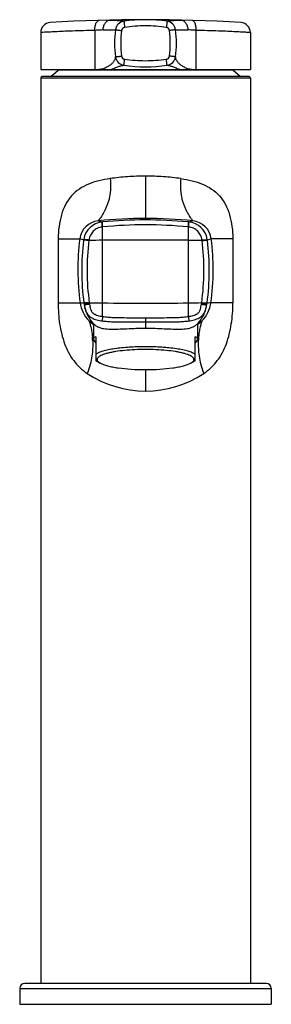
# Model space of a CAD drawing. Header units: millimetres. Extents: x -52 to 367, y -94 to 358.
# Tile 4 of 5: x 21 to 69, y 170 to 358. Entities that reach past the tile are written whole.
import ezdxf

# ---------------------------------------------------------------- set-up
doc = ezdxf.new("R2010")
doc.units = ezdxf.units.MM
doc.header["$LTSCALE"] = 23.1
doc.layers.get('0').update_dxf_attribs({"linetype": 'CONTINUOUS'})

msp = doc.modelspace()

# ---------------------------------------------------------------- linework, layer by layer
at = {"color": 7, "linetype": 'CONTINUOUS'}
for p, q in [((24.73, 355.28), (24.73, 348.23)), ((64.73, 355.28), (64.73, 348.23)), ((24.73, 348.23), (64.73, 348.23)), ((26.69, 346.88), (28.05, 348.07)), ((28.05, 348.23), (28.05, 348.07)), ((61.4, 348.07), (28.05, 348.07)), ((61.4, 348.23), (61.4, 348.07)), ((62.76, 346.88), (61.4, 348.07)), ((24.73, 346.58), (24.73, 173.88)), ((64.43, 346.88), (25.03, 346.88)), ((64.73, 346.58), (64.73, 173.88)), ((33.38, 302.02), (33.4, 301.98)), ((33.4, 301.98), (33.41, 301.94)), ((33.41, 301.94), (33.43, 301.9)), ((33.43, 301.9), (33.44, 301.87)), ((33.44, 301.87), (33.46, 301.84)), ((33.46, 301.84), (33.47, 301.8)), ((33.47, 301.8), (33.48, 301.77)), ((33.48, 301.77), (33.5, 301.74)), ((33.5, 301.74), (33.51, 301.71)), ((33.51, 301.71), (33.52, 301.68)), ((33.52, 301.68), (33.54, 301.65)), ((33.54, 301.65), (33.55, 301.62)), ((33.55, 301.62), (33.57, 301.59)), ((33.57, 301.59), (33.58, 301.56)), ((33.58, 301.56), (33.59, 301.53)), ((33.59, 301.53), (33.61, 301.5)), ((33.61, 301.5), (33.62, 301.47)), ((33.62, 301.47), (33.63, 301.44)), ((33.63, 301.44), (33.65, 301.41)), ((33.65, 301.41), (33.66, 301.38)), ((33.66, 301.38), (33.68, 301.35)), ((33.68, 301.35), (33.69, 301.32)), ((33.69, 301.32), (33.71, 301.29)), ((33.71, 301.29), (33.72, 301.26)), ((33.72, 301.26), (33.74, 301.23)), ((33.74, 301.23), (33.75, 301.2)), ((33.75, 301.2), (33.77, 301.17)), ((33.77, 301.17), (33.79, 301.14)), ((33.79, 301.14), (33.8, 301.11)), ((33.8, 301.11), (33.82, 301.08)), ((33.82, 301.08), (33.84, 301.05)), ((33.84, 301.05), (33.85, 301.02)), ((33.85, 301.02), (33.87, 300.99)), ((33.87, 300.99), (33.89, 300.96)), ((33.89, 300.96), (33.91, 300.93)), ((33.91, 300.93), (33.93, 300.9)), ((33.93, 300.9), (33.95, 300.86)), ((33.95, 300.86), (33.97, 300.83)), ((33.97, 300.83), (33.98, 300.8)), ((33.98, 300.8), (34, 300.78)), ((34, 300.78), (34.02, 300.75)), ((34.02, 300.75), (34.03, 300.72)), ((34.03, 300.72), (34.05, 300.7)), ((34.05, 300.7), (34.07, 300.67)), ((34.07, 300.67), (34.09, 300.64)), ((34.09, 300.64), (34.11, 300.61)), ((34.11, 300.61), (34.13, 300.58)), ((34.13, 300.58), (34.15, 300.55)), ((55.34, 300.6), (55.36, 300.63)), ((55.36, 300.63), (55.38, 300.67)), ((55.38, 300.67), (55.41, 300.7)), ((55.41, 300.7), (55.43, 300.74)), ((55.43, 300.74), (55.45, 300.77)), ((55.45, 300.77), (55.47, 300.8)), ((55.47, 300.8), (55.49, 300.83)), ((55.49, 300.83), (55.51, 300.87)), ((55.51, 300.87), (55.53, 300.9)), ((55.53, 300.9), (55.55, 300.93)), ((55.55, 300.93), (55.57, 300.96)), ((55.57, 300.96), (55.58, 300.99)), ((55.58, 300.99), (55.6, 301.02)), ((55.6, 301.02), (55.62, 301.05)), ((55.62, 301.05), (55.64, 301.08)), ((55.64, 301.08), (55.65, 301.11)), ((55.65, 301.11), (55.67, 301.14)), ((55.67, 301.14), (55.68, 301.17)), ((55.68, 301.17), (55.7, 301.2)), ((55.7, 301.2), (55.71, 301.23)), ((55.71, 301.23), (55.73, 301.25)), ((55.73, 301.25), (55.74, 301.28)), ((55.74, 301.28), (55.76, 301.31)), ((55.76, 301.31), (55.77, 301.34)), ((55.77, 301.34), (55.79, 301.37)), ((55.79, 301.37), (55.8, 301.4)), ((55.8, 301.4), (55.82, 301.44)), ((55.82, 301.44), (55.84, 301.47)), ((55.84, 301.47), (55.85, 301.5)), ((55.85, 301.5), (55.87, 301.53)), ((55.87, 301.53), (55.88, 301.57)), ((55.9, 301.6), (55.91, 301.63)), ((55.91, 301.63), (55.92, 301.66)), ((55.92, 301.66), (55.94, 301.69)), ((55.94, 301.69), (55.95, 301.72)), ((55.95, 301.72), (55.96, 301.75)), ((55.96, 301.75), (55.97, 301.78)), ((55.97, 301.78), (55.99, 301.81)), ((55.99, 301.81), (56, 301.84)), ((56, 301.84), (56.01, 301.87)), ((56.01, 301.87), (56.03, 301.91)), ((56.03, 301.91), (56.04, 301.95)), ((56.04, 301.95), (56.05, 301.98)), ((56.06, 301.99), (56.07, 302.01)), ((34.15, 300.55), (34.17, 300.52)), ((34.17, 300.52), (34.2, 300.48)), ((34.2, 300.48), (34.22, 300.45)), ((34.22, 300.45), (34.24, 300.42)), ((34.24, 300.42), (34.27, 300.38)), ((34.27, 300.38), (34.29, 300.35)), ((34.29, 300.35), (34.32, 300.31)), ((34.32, 300.31), (34.35, 300.28)), ((34.38, 300.23), (34.4, 300.2)), ((34.4, 300.2), (34.42, 300.18)), ((34.42, 300.18), (34.44, 300.16)), ((34.44, 300.16), (34.46, 300.13)), ((34.46, 300.13), (34.48, 300.11)), ((34.48, 300.11), (34.5, 300.08)), ((34.5, 300.08), (34.52, 300.05)), ((34.52, 300.05), (34.54, 300.03)), ((34.54, 300.03), (34.57, 300)), ((34.57, 300), (34.59, 299.97)), ((34.59, 299.97), (34.61, 299.95)), ((34.61, 299.95), (34.64, 299.92)), ((34.64, 299.92), (34.66, 299.89)), ((34.79, 299.75), (34.79, 296.85)), ((54.66, 299.75), (54.66, 296.85)), ((54.84, 299.94), (54.86, 299.97)), ((54.86, 299.97), (54.89, 300)), ((54.89, 300), (54.91, 300.03)), ((54.91, 300.03), (54.94, 300.06)), ((54.94, 300.06), (54.96, 300.09)), ((54.96, 300.09), (54.98, 300.12)), ((54.98, 300.12), (55.01, 300.14)), ((55.01, 300.14), (55.03, 300.17)), ((55.03, 300.17), (55.05, 300.2)), ((55.05, 300.2), (55.07, 300.23)), ((55.07, 300.23), (55.09, 300.26)), ((55.09, 300.26), (55.11, 300.28)), ((55.11, 300.28), (55.13, 300.31)), ((55.13, 300.31), (55.15, 300.34)), ((55.15, 300.34), (55.17, 300.36)), ((55.17, 300.36), (55.19, 300.39)), ((55.19, 300.39), (55.21, 300.41)), ((55.21, 300.41), (55.23, 300.44)), ((55.23, 300.44), (55.25, 300.46)), ((55.25, 300.46), (55.26, 300.49)), ((55.26, 300.49), (55.28, 300.51)), ((55.28, 300.51), (55.31, 300.55)), ((35.23, 297.21), (35.23, 292.67)), ((54.23, 292.67), (54.23, 297.21)), ((35.23, 292.67), (35.49, 292.52)), ((36.13, 292.18), (35.49, 292.52)), ((53.33, 292.18), (53.96, 292.52)), ((53.96, 292.52), (54.23, 292.67)), ((20.73, 172.88), (20.73, 169.88)), ((67.73, 173.88), (21.73, 173.88)), ((68.73, 172.88), (68.73, 169.88)), ((20.73, 169.88), (68.73, 169.88))]:
    msp.add_line(p, q, dxfattribs=at)
at = {"color": 9, "linetype": 'CONTINUOUS'}
for p, q in [((35.05, 355.7), (35.05, 348.26)), ((54.41, 348.26), (54.41, 355.7)), ((64.73, 346.58), (24.73, 346.58)), ((44.73, 327.88), (44.73, 319.81)), ((36.55, 318.19), (36.47, 318.18)), ((36.56, 319.14), (36.48, 319.13)), ((36.55, 301.11), (36.55, 318.19)), ((52.9, 319.14), (52.8, 319.15)), ((52.98, 319.13), (52.9, 319.14)), ((52.91, 301.11), (52.91, 318.19)), ((52.99, 318.18), (52.91, 318.19)), ((28.08, 315.94), (28.06, 303.73)), ((32.84, 315.72), (32.18, 315.91)), ((32.93, 315.69), (32.84, 315.72)), ((32.93, 315.69), (32.92, 315.64)), ((32.92, 315.64), (32.92, 315.61)), ((33.96, 315.69), (33.94, 315.6)), ((55.51, 315.6), (55.5, 315.69)), ((57.27, 315.91), (56.53, 315.69)), ((56.54, 315.61), (56.53, 315.69)), ((61.38, 315.94), (61.39, 303.73)), ((28.06, 303.73), (32.25, 303.73)), ((32.22, 303.73), (32.24, 303.73)), ((32.24, 303.73), (32.25, 303.73)), ((32.25, 303.73), (32.25, 303.73)), ((32.98, 303.72), (32.99, 303.65)), ((34.01, 303.74), (34.02, 303.66)), ((55.44, 303.66), (55.45, 303.74)), ((56.33, 302.83), (56.34, 302.87)), ((56.47, 303.65), (56.48, 303.72)), ((61.39, 303.73), (57.2, 303.73)), ((57.21, 303.73), (57.21, 303.73)), ((57.22, 303.73), (57.21, 303.73)), ((57.44, 303.73), (57.22, 303.73)), ((44.73, 300.88), (44.73, 298.88)), ((34.31, 299.97), (34.32, 299.95)), ((34.31, 299.97), (34.32, 299.95)), ((34.54, 300.03), (34.48, 300.06)), ((34.51, 300.04), (34.48, 300.06)), ((34.54, 300.03), (34.54, 300.03)), ((55.14, 299.95), (55.15, 299.97)), ((55.14, 299.95), (55.15, 299.97)), ((44.73, 290.97), (44.73, 286.88)), ((20.73, 172.88), (68.73, 172.88))]:
    msp.add_line(p, q, dxfattribs=at)
for points in [[(32.25, 303.73), (32.25, 303.73), (32.25, 303.73)], [(57.2, 303.73), (57.2, 303.73), (57.2, 303.73)]]:
    msp.add_lwpolyline(points, dxfattribs=at)
at = {"color": 7, "linetype": 'CONTINUOUS'}
for points in [[(55.31, 300.55), (55.31, 300.56), (55.34, 300.6)], [(55.88, 301.57), (55.88, 301.57), (55.9, 301.6)], [(34.35, 300.28), (34.36, 300.27), (34.38, 300.23)], [(54.8, 299.89), (54.81, 299.91), (54.84, 299.94)]]:
    msp.add_lwpolyline(points, dxfattribs=at)
for centre, radius, start, end in [((26.63, 355.28), 1.9, 93.481, 180), ((44.73, 57.73), 300, 86.519, 93.481), ((40.89, 355.55), 1.9, 98.4551, 171.9789), ((44.73, 329.73), 28, 81.5449, 98.4551), ((48.57, 355.55), 1.9, 8.0211, 81.5449), ((62.83, 355.28), 1.9, 0, 86.519), ((57.33, 353.23), 18.5, 171.9789, 188.0211), ((32.13, 353.23), 18.5, 351.9789, 8.0211), ((40.89, 350.92), 1.9, 188.0211, 261.5449), ((48.57, 350.92), 1.9, 278.4551, 351.9789), ((36.5, 351.52), 3.57, 245.908, 246.9617), ((44.73, 376.73), 28, 261.5449, 278.4551), ((52.95, 351.52), 3.58, 293.0339, 294.0851), ((25.03, 346.58), 0.3, 90, 180), ((64.43, 346.58), 0.3, 0, 90), ((36.85, 315.2), 3.95, 95.3631, 170.9255), ((52.61, 315.2), 3.95, 9.0749, 84.6369), ((38.93, 304.45), 6, 189.8692, 190.1682), ((50.52, 304.45), 6, 349.8318, 350.1308), ((21.73, 172.88), 1, 90, 180), ((67.73, 172.88), 1, 0, 90)]:
    msp.add_arc(centre, radius, start, end, dxfattribs=at)
at = {"color": 9, "linetype": 'CONTINUOUS'}
for centre, radius, start, end in [((57.4, 353.23), 17.4, 171.9789, 188.0212), ((40.87, 355.56), 0.704, 98.4574, 171.9766), ((44.73, 329.55), 27, 90.0057, 98.4494), ((44.72, 329.55), 27, 81.5506, 89.9942), ((48.59, 355.56), 0.704, 8.0236, 81.5424), ((32.07, 353.23), 17.38, 351.9638, 8.0261), ((40.87, 350.9), 0.704, 188.022, 261.5443), ((44.73, 376.91), 27, 261.5506, 269.9942), ((44.72, 376.91), 27, 270.0059, 278.4495), ((48.59, 350.9), 0.703, 278.4389, 352.0384), ((54.12, 350.86), 2.62, 275.0756, 276.4427), ((44.73, 231.75), 88.06, 90.0019, 95.8882), ((44.73, 231.34), 88.19, 84.7469, 95.3174), ((44.72, 231.75), 88.06, 84.1118, 89.9981), ((36.1, 315.41), 3.95, 95.8903, 172.7748), ((12.38, 230.37), 91.97, 74.8115, 75.314), ((44.73, 234.01), 84.58, 84.4499, 95.5501), ((77.08, 230.37), 91.97, 104.686, 105.1885), ((53.35, 315.41), 3.95, 7.2252, 84.1097), ((78.19, 310.08), 46.37, 172.7754, 187.8652), ((79.15, 309.9), 46.59, 172.964, 187.6271), ((36.85, 315.2), 3.95, 170.9255, 172.8448), ((78.78, 309.91), 45.2, 172.7674, 187.8404), ((38.91, 111.43), 204.23, 90.6639, 91.3946), ((44.73, -387.11), 702.8, 89.33313, 90.66687), ((50.51, 109.8), 205.85, 88.6083, 89.3332), ((10.67, 309.91), 45.2, 352.1596, 7.2326), ((10.3, 309.9), 46.59, 352.3729, 7.036), ((52.61, 315.2), 3.95, 7.1552, 9.0749), ((11.27, 310.08), 46.37, 352.1348, 7.2246), ((38.19, 304.55), 6, 187.8646, 224.7627), ((38.94, 304.45), 6.01, 187.7198, 189.8692), ((38.84, 304.07), 5.85, 186.6563, 192.2144), ((45.8, 305.68), 12.98, 190.1526, 190.5498), ((44.42, 305.42), 11.58, 190.5488, 191.0499), ((38.72, 304.05), 5.73, 192.2068, 204.7535), ((38.92, 508.06), 204.38, 268.6233, 269.3358), ((39.44, 304.36), 5.46, 187.3393, 189.6745), ((44.73, 1006.45), 702.8, 269.33313, 270.66687), ((50.51, 509.64), 205.95, 270.6669, 271.3739), ((50.02, 304.36), 5.46, 350.3255, 352.6607), ((51.26, 304.55), 6, 315.2374, 352.1354), ((50.76, 304.04), 5.7, 335.2188, 347.8208), ((50.62, 304.07), 5.85, 348.1129, 353.3431), ((44.43, 305.54), 12.19, 348.963, 349.8609), ((50.52, 304.45), 6.01, 350.1308, 352.2802), ((38.62, 304), 5.62, 204.7962, 206.4645), ((38.63, 304.36), 5.8, 209.5883, 211.4696), ((38.58, 303.98), 5.57, 206.463, 210.9543), ((50.88, 303.98), 5.57, 329.0455, 333.537), ((50.83, 304.36), 5.8, 328.5304, 330.4117), ((50.83, 304), 5.62, 333.5355, 335.2038), ((37.48, 306.8), 7.38, 241.273, 244.3945), ((44.73, 311.03), 15.2, 224.7623, 226.7225), ((37.51, 306.87), 7.45, 244.3935, 245.9696), ((44.73, 311.03), 15.2, 226.7829, 228.8035), ((44.72, 311.03), 15.19, 228.8037, 229.1802), ((44.73, 311.03), 15.19, 310.8198, 311.1958), ((44.73, 311.03), 15.2, 311.196, 313.2171), ((51.94, 306.88), 7.47, 293.4991, 295.6045), ((44.73, 311.03), 15.2, 313.2773, 315.2377), ((51.98, 306.78), 7.36, 295.6014, 298.7303), ((19.33, 295.82), 15.34, 2.4168, 5.3651), ((70.13, 295.82), 15.34, 174.6337, 177.5819), ((44.73, 306.88), 20, 236.1954, 303.7994)]:
    msp.add_arc(centre, radius, start, end, dxfattribs=at)
at = {"color": 7, "linetype": 'CONTINUOUS'}
for major_axis, start_param, end_param in [((9.89, -5.78), 2.935602, 3.529625), ((9.89, 5.78), 5.895153, 6.489176)]:
    msp.add_ellipse((44.73, 291.24), major_axis=major_axis, ratio=0.156367, start_param=start_param, end_param=end_param, dxfattribs=at)
at = {"color": 9, "linetype": 'CONTINUOUS'}
for points, knots in [([(35.05, 355.7), (35.04, 355.94), (35.07, 356.4), (35.22, 356.93), (35.4, 357.27), (35.55, 357.45), (35.72, 357.57), (35.85, 357.6), (35.91, 357.6)], [0, 0, 0, 0, 0.321238, 0.605508, 0.725847, 0.829838, 0.919364, 1, 1, 1, 1]), ([(36.65, 355.79), (36.65, 356.02), (36.71, 356.49), (37, 357.1), (37.38, 357.47), (37.73, 357.63), (37.92, 357.65), (38.01, 357.66)], [0, 0, 0, 0, 0.283261, 0.547537, 0.783754, 0.893445, 1, 1, 1, 1]), ([(38.01, 357.66), (38.21, 357.66), (38.58, 357.65), (39.24, 357.62), (39.78, 357.57), (40.19, 357.51), (40.35, 357.49), (40.44, 357.47), (40.51, 357.45), (40.57, 357.44), (40.58, 357.43), (40.61, 357.43), (40.61, 357.43)], [0, 0, 0, 0, 0.229586, 0.433341, 0.746941, 0.856458, 0.899653, 0.935222, 0.963167, 0.983418, 0.995799, 1, 1, 1, 1]), ([(40.61, 357.43), (40.61, 357.43), (40.61, 357.42), (40.61, 357.4), (40.61, 357.37), (40.62, 357.33), (40.62, 357.29), (40.63, 357.2), (40.65, 357.07), (40.67, 356.9), (40.7, 356.7), (40.73, 356.48), (40.75, 356.33), (40.76, 356.26)], [0, 0, 0, 0, 0.005087, 0.019509, 0.043289, 0.076224, 0.118014, 0.16827, 0.292217, 0.443419, 0.616203, 0.804081, 1, 1, 1, 1]), ([(48.84, 357.43), (48.85, 357.43), (48.84, 357.42), (48.85, 357.4), (48.84, 357.37), (48.84, 357.33), (48.83, 357.29), (48.82, 357.2), (48.81, 357.07), (48.78, 356.9), (48.76, 356.7), (48.72, 356.48), (48.7, 356.33), (48.69, 356.26)], [0, 0, 0, 0, 0.005087, 0.019509, 0.043289, 0.076224, 0.118014, 0.16827, 0.292217, 0.443419, 0.616203, 0.804081, 1, 1, 1, 1]), ([(48.84, 357.43), (48.84, 357.43), (48.87, 357.43), (48.89, 357.44), (48.95, 357.45), (49.01, 357.47), (49.11, 357.49), (49.27, 357.51), (49.52, 357.55), (49.89, 357.59), (50.34, 357.63), (50.87, 357.65), (51.25, 357.66), (51.45, 357.66)], [0, 0, 0, 0, 0.00419, 0.016569, 0.03682, 0.064765, 0.100334, 0.143529, 0.253045, 0.393962, 0.566675, 0.770424, 1, 1, 1, 1]), ([(51.45, 357.66), (51.54, 357.65), (51.72, 357.63), (52.08, 357.47), (52.46, 357.1), (52.74, 356.49), (52.81, 356.02), (52.81, 355.79)], [0, 0, 0, 0, 0.106556, 0.216248, 0.452464, 0.716739, 1, 1, 1, 1]), ([(54.41, 355.7), (54.42, 355.94), (54.38, 356.4), (54.24, 356.93), (54.06, 357.27), (53.91, 357.45), (53.73, 357.57), (53.61, 357.6), (53.55, 357.6)], [0, 0, 0, 0, 0.321237, 0.605508, 0.725847, 0.829838, 0.919364, 1, 1, 1, 1]), ([(35.05, 355.7), (33.62, 355.66), (31.61, 355.6), (29.09, 355.5), (27.6, 355.43), (26.41, 355.37), (25.55, 355.33), (25.02, 355.3), (24.79, 355.29), (24.73, 355.28)], [0, 0, 0, 0, 0.41314, 0.585578, 0.731095, 0.847101, 0.931512, 0.982791, 1, 1, 1, 1]), ([(36.65, 355.79), (36.53, 355.78), (35.99, 355.74), (35.46, 355.72), (35.05, 355.7)], [0, 0, 0, 0, 0.225659, 1, 1, 1, 1]), ([(36.65, 355.79), (36.83, 355.8), (37.16, 355.81), (37.63, 355.81), (38.03, 355.81), (38.32, 355.81), (38.52, 355.82), (38.64, 355.82), (38.75, 355.82), (38.84, 355.82), (38.9, 355.81), (38.94, 355.81), (38.96, 355.81), (38.98, 355.81), (39, 355.81), (39, 355.81), (39.01, 355.81), (39.01, 355.81)], [0, 0, 0, 0, 0.227768, 0.42557, 0.594343, 0.734729, 0.794324, 0.846785, 0.891984, 0.929735, 0.959778, 0.971809, 0.981785, 0.989652, 0.995353, 0.998825, 1, 1, 1, 1]), ([(39.01, 355.81), (39.01, 355.81), (39.02, 355.81), (39.03, 355.81), (39.06, 355.81), (39.1, 355.8), (39.15, 355.8), (39.23, 355.79), (39.36, 355.77), (39.53, 355.75), (39.73, 355.72), (39.94, 355.69), (40.09, 355.67), (40.17, 355.66)], [0, 0, 0, 0, 0.004862, 0.019193, 0.042901, 0.075771, 0.117498, 0.167693, 0.291543, 0.442709, 0.615561, 0.803661, 1, 1, 1, 1]), ([(50.45, 355.81), (50.45, 355.81), (50.43, 355.81), (50.42, 355.81), (50.39, 355.81), (50.35, 355.8), (50.31, 355.8), (50.22, 355.79), (50.1, 355.77), (49.92, 355.75), (49.73, 355.72), (49.51, 355.69), (49.36, 355.67), (49.29, 355.66)], [0, 0, 0, 0, 0.004862, 0.019193, 0.042901, 0.075771, 0.117498, 0.167693, 0.291543, 0.442709, 0.615561, 0.803661, 1, 1, 1, 1]), ([(50.45, 355.81), (50.45, 355.81), (50.47, 355.81), (50.5, 355.81), (50.55, 355.81), (50.66, 355.81), (50.84, 355.82), (51.1, 355.81), (51.43, 355.81), (51.83, 355.81), (52.3, 355.81), (52.63, 355.8), (52.81, 355.79)], [0, 0, 0, 0, 0.005587, 0.019921, 0.042537, 0.073047, 0.156553, 0.268723, 0.408826, 0.576936, 0.773687, 1, 1, 1, 1]), ([(54.41, 355.7), (54.26, 355.71), (53.73, 355.73), (53.2, 355.76), (52.81, 355.79)], [0, 0, 0, 0, 0.273921, 1, 1, 1, 1]), ([(64.73, 355.28), (64.71, 355.28), (64.65, 355.28), (64.52, 355.29), (64.3, 355.3), (63.83, 355.33), (63.04, 355.37), (61.85, 355.43), (60.36, 355.5), (57.85, 355.6), (55.83, 355.66), (54.41, 355.7)], [0, 0, 0, 0, 0.004312, 0.017202, 0.038614, 0.068466, 0.152861, 0.268865, 0.414396, 0.586836, 1, 1, 1, 1]), ([(35.46, 348.23), (35.54, 348.23), (35.69, 348.24), (35.9, 348.27), (36.12, 348.3), (36.51, 348.37), (37.04, 348.55), (37.67, 348.86), (38.17, 349.21), (38.56, 349.58), (38.9, 350.03), (39.04, 350.43), (39.01, 350.66)], [0, 0, 0, 0, 0.048748, 0.096194, 0.142282, 0.187113, 0.354131, 0.503038, 0.634825, 0.749856, 0.848414, 1, 1, 1, 1]), ([(39.01, 350.65), (39.01, 350.65), (39.02, 350.65), (39.03, 350.65), (39.06, 350.65), (39.1, 350.66), (39.15, 350.66), (39.23, 350.68), (39.36, 350.69), (39.53, 350.71), (39.73, 350.74), (39.94, 350.77), (40.09, 350.79), (40.17, 350.8)], [0, 0, 0, 0, 0.004862, 0.019193, 0.042901, 0.075771, 0.117498, 0.167693, 0.291543, 0.442709, 0.615561, 0.803661, 1, 1, 1, 1]), ([(40.61, 349.04), (40.61, 349.04), (40.61, 349.05), (40.61, 349.06), (40.61, 349.09), (40.62, 349.13), (40.62, 349.18), (40.63, 349.26), (40.65, 349.39), (40.67, 349.56), (40.7, 349.76), (40.73, 349.98), (40.75, 350.13), (40.76, 350.2)], [0, 0, 0, 0, 0.005087, 0.019509, 0.043289, 0.076224, 0.118014, 0.16827, 0.292217, 0.443419, 0.616203, 0.804081, 1, 1, 1, 1]), ([(48.84, 349.04), (48.85, 349.04), (48.84, 349.05), (48.85, 349.06), (48.84, 349.09), (48.84, 349.13), (48.83, 349.18), (48.82, 349.26), (48.81, 349.39), (48.78, 349.56), (48.76, 349.76), (48.72, 349.98), (48.7, 350.13), (48.69, 350.2)], [0, 0, 0, 0, 0.005086, 0.019509, 0.043288, 0.076224, 0.118014, 0.168269, 0.292216, 0.443419, 0.616203, 0.804081, 1, 1, 1, 1]), ([(50.45, 350.65), (50.45, 350.65), (50.43, 350.65), (50.42, 350.65), (50.39, 350.65), (50.35, 350.66), (50.31, 350.66), (50.22, 350.68), (50.1, 350.69), (49.92, 350.71), (49.73, 350.74), (49.51, 350.77), (49.36, 350.79), (49.28, 350.8)], [0, 0, 0, 0, 0.004863, 0.019197, 0.042909, 0.075784, 0.117518, 0.16772, 0.291585, 0.442761, 0.615613, 0.803697, 1, 1, 1, 1]), ([(50.45, 350.66), (50.42, 350.43), (50.56, 350.03), (50.9, 349.58), (51.29, 349.21), (51.79, 348.86), (52.41, 348.54), (52.95, 348.37), (53.34, 348.29), (53.56, 348.26), (53.77, 348.24), (53.92, 348.23), (54, 348.23)], [0, 0, 0, 0, 0.151547, 0.250102, 0.365131, 0.496916, 0.645826, 0.812857, 0.857694, 0.90379, 0.951243, 1, 1, 1, 1]), ([(38.04, 348.23), (38.32, 348.32), (38.84, 348.5), (39.54, 348.77), (40.1, 348.98), (40.46, 349.04), (40.61, 349.04)], [0, 0, 0, 0, 0.330066, 0.608237, 0.830611, 1, 1, 1, 1]), ([(48.85, 349.04), (49, 349.04), (49.35, 348.98), (49.92, 348.77), (50.61, 348.5), (51.13, 348.32), (51.42, 348.23)], [0, 0, 0, 0, 0.169406, 0.391785, 0.669949, 1, 1, 1, 1]), ([(54, 348.23), (54.06, 348.23), (54.17, 348.24), (54.29, 348.25), (54.35, 348.25)], [0, 0, 0, 0, 0.494939, 1, 1, 1, 1]), ([(37.98, 327.41), (37.26, 327.3), (35.86, 327.05), (33.87, 326.42), (32.08, 325.49), (30.56, 324.18), (29.41, 322.48), (28.62, 320.48), (28.17, 318.27), (28.08, 316.73), (28.08, 315.94)], [0, 0, 0, 0, 0.128494, 0.250952, 0.368145, 0.483375, 0.60195, 0.727887, 0.861535, 1, 1, 1, 1]), ([(37.98, 327.41), (38.06, 326.81), (38.12, 325.63), (37.95, 324.2), (37.68, 323.14), (37.45, 322.43), (37.19, 321.8), (36.93, 321.24), (36.67, 320.76), (36.43, 320.36), (36.21, 320.04), (36.05, 319.81), (35.94, 319.66), (35.88, 319.58), (35.82, 319.5), (35.77, 319.45), (35.74, 319.4), (35.71, 319.37), (35.7, 319.36), (35.69, 319.34), (35.7, 319.34)], [0, 0, 0, 0, 0.209274, 0.408608, 0.501485, 0.588187, 0.667742, 0.739393, 0.802594, 0.856993, 0.902419, 0.938874, 0.953781, 0.966514, 0.977114, 0.985627, 0.992106, 0.99661, 0.999205, 1, 1, 1, 1]), ([(44.73, 327.88), (43.58, 327.88), (41.33, 327.8), (39.08, 327.57), (37.98, 327.41)], [0, 0, 0, 0, 0.507405, 1, 1, 1, 1]), ([(51.48, 327.41), (50.38, 327.57), (48.13, 327.8), (45.87, 327.88), (44.73, 327.88)], [0, 0, 0, 0, 0.492595, 1, 1, 1, 1]), ([(51.48, 327.41), (51.39, 326.81), (51.33, 325.63), (51.51, 324.2), (51.77, 323.14), (52, 322.43), (52.26, 321.8), (52.52, 321.24), (52.78, 320.76), (53.03, 320.36), (53.24, 320.04), (53.4, 319.81), (53.51, 319.66), (53.58, 319.58), (53.64, 319.5), (53.68, 319.45), (53.72, 319.4), (53.74, 319.37), (53.75, 319.36), (53.76, 319.34), (53.76, 319.34)], [0, 0, 0, 0, 0.209274, 0.408608, 0.501485, 0.588187, 0.667742, 0.739393, 0.802594, 0.856993, 0.902419, 0.938874, 0.953781, 0.966514, 0.977114, 0.985627, 0.992106, 0.99661, 0.999205, 1, 1, 1, 1]), ([(51.48, 327.41), (52.2, 327.3), (53.59, 327.05), (55.59, 326.42), (57.38, 325.49), (58.89, 324.18), (60.05, 322.48), (60.83, 320.48), (61.28, 318.27), (61.38, 316.73), (61.38, 315.94)], [0, 0, 0, 0, 0.128494, 0.250952, 0.368145, 0.483375, 0.60195, 0.727887, 0.861535, 1, 1, 1, 1]), ([(36.47, 318.18), (36.15, 318.15), (35.52, 317.98), (34.73, 317.42), (34.17, 316.63), (33.99, 316), (33.96, 315.69)], [0, 0, 0, 0, 0.25004, 0.50041, 0.750449, 1, 1, 1, 1]), ([(36.47, 318.18), (36.46, 318.31), (36.45, 318.49), (36.44, 318.72), (36.44, 318.86), (36.44, 318.97), (36.45, 319.05), (36.46, 319.1), (36.47, 319.13), (36.48, 319.13)], [0, 0, 0, 0, 0.395548, 0.56611, 0.712542, 0.831164, 0.919139, 0.974823, 1, 1, 1, 1]), ([(36.52, 318.73), (36.52, 318.79), (36.52, 318.89), (36.52, 319.02), (36.53, 319.09), (36.54, 319.13), (36.55, 319.14), (36.56, 319.14)], [0, 0, 0, 0, 0.412315, 0.721538, 0.916633, 0.970624, 1, 1, 1, 1]), ([(36.55, 318.19), (36.54, 318.24), (36.53, 318.42), (36.52, 318.6), (36.52, 318.73)], [0, 0, 0, 0, 0.274093, 1, 1, 1, 1]), ([(52.93, 318.73), (52.94, 318.79), (52.94, 318.89), (52.93, 319.02), (52.92, 319.09), (52.91, 319.13), (52.9, 319.14), (52.9, 319.14)], [0, 0, 0, 0, 0.412315, 0.721538, 0.916633, 0.970624, 1, 1, 1, 1]), ([(52.91, 318.19), (52.91, 318.24), (52.92, 318.42), (52.93, 318.6), (52.93, 318.73)], [0, 0, 0, 0, 0.274093, 1, 1, 1, 1]), ([(52.99, 318.18), (53, 318.31), (53.01, 318.49), (53.02, 318.72), (53.02, 318.86), (53.01, 318.97), (53.01, 319.05), (53, 319.1), (52.99, 319.13), (52.98, 319.13)], [0, 0, 0, 0, 0.395548, 0.56611, 0.712542, 0.831164, 0.919139, 0.974823, 1, 1, 1, 1]), ([(55.5, 315.69), (55.46, 316), (55.28, 316.63), (54.72, 317.42), (53.93, 317.98), (53.31, 318.15), (52.99, 318.18)], [0, 0, 0, 0, 0.249551, 0.49959, 0.74996, 1, 1, 1, 1]), ([(28.08, 315.94), (28.45, 315.94), (29.13, 315.94), (30.03, 315.94), (30.74, 315.93), (31.27, 315.93), (31.66, 315.92), (31.91, 315.92), (32.05, 315.92), (32.11, 315.91), (32.16, 315.91), (32.18, 315.91), (32.18, 315.91)], [0, 0, 0, 0, 0.275996, 0.493124, 0.661367, 0.789017, 0.882502, 0.946653, 0.968876, 0.985001, 0.995303, 1, 1, 1, 1]), ([(33.35, 315.64), (33.29, 315.64), (33.18, 315.65), (33.05, 315.64), (32.97, 315.63), (32.93, 315.62), (32.92, 315.61), (32.92, 315.61)], [0, 0, 0, 0, 0.407013, 0.71421, 0.910601, 0.966845, 1, 1, 1, 1]), ([(33.35, 315.73), (33.29, 315.74), (33.19, 315.74), (33.06, 315.73), (32.98, 315.72), (32.93, 315.71), (32.93, 315.69)], [0, 0, 0, 0, 0.406871, 0.713909, 0.910761, 1, 1, 1, 1]), ([(33.96, 315.69), (33.9, 315.69), (33.7, 315.71), (33.49, 315.73), (33.35, 315.73)], [0, 0, 0, 0, 0.274104, 1, 1, 1, 1]), ([(33.94, 315.6), (33.89, 315.6), (33.69, 315.62), (33.49, 315.64), (33.35, 315.64)], [0, 0, 0, 0, 0.27327, 1, 1, 1, 1]), ([(55.5, 315.69), (55.56, 315.69), (55.76, 315.71), (55.96, 315.73), (56.11, 315.73)], [0, 0, 0, 0, 0.274104, 1, 1, 1, 1]), ([(55.51, 315.6), (55.57, 315.6), (55.76, 315.62), (55.96, 315.64), (56.11, 315.64)], [0, 0, 0, 0, 0.27327, 1, 1, 1, 1]), ([(56.11, 315.73), (56.17, 315.74), (56.27, 315.74), (56.4, 315.73), (56.48, 315.72), (56.52, 315.71), (56.53, 315.69)], [0, 0, 0, 0, 0.406871, 0.713909, 0.91076, 1, 1, 1, 1]), ([(56.11, 315.64), (56.17, 315.64), (56.27, 315.65), (56.4, 315.64), (56.49, 315.63), (56.53, 315.62), (56.54, 315.61), (56.54, 315.61)], [0, 0, 0, 0, 0.407013, 0.71421, 0.910601, 0.966845, 1, 1, 1, 1]), ([(61.38, 315.94), (61, 315.94), (60.33, 315.94), (59.42, 315.94), (58.72, 315.93), (58.18, 315.93), (57.79, 315.92), (57.55, 315.92), (57.41, 315.92), (57.34, 315.91), (57.3, 315.91), (57.28, 315.91), (57.27, 315.91)], [0, 0, 0, 0, 0.275996, 0.493124, 0.661367, 0.789017, 0.882502, 0.946653, 0.968876, 0.985001, 0.995303, 1, 1, 1, 1]), ([(28.06, 303.73), (28.06, 303.05), (28.11, 301.7), (28.32, 299.69), (28.7, 297.75), (29.26, 295.91), (30.01, 294.2), (30.98, 292.66), (32.18, 291.33), (33.11, 290.59), (33.6, 290.26)], [0, 0, 0, 0, 0.134839, 0.268166, 0.398598, 0.525144, 0.647466, 0.766189, 0.88295, 1, 1, 1, 1]), ([(32.99, 303.65), (32.93, 303.65), (32.68, 303.65), (32.43, 303.69), (32.25, 303.73)], [0, 0, 0, 0, 0.244898, 1, 1, 1, 1]), ([(34.01, 303.74), (33.87, 303.72), (33.68, 303.71), (33.44, 303.69), (33.28, 303.68), (33.16, 303.68), (33.07, 303.69), (33.01, 303.69), (32.98, 303.71), (32.98, 303.72)], [0, 0, 0, 0, 0.390178, 0.560204, 0.70703, 0.826642, 0.915932, 0.9731, 1, 1, 1, 1]), ([(33.03, 303.62), (33.02, 303.63), (33.01, 303.63), (32.99, 303.64), (32.99, 303.65)], [0, 0, 0, 0, 0.361929, 1, 1, 1, 1]), ([(34.02, 303.66), (33.9, 303.65), (33.69, 303.63), (33.41, 303.61), (33.19, 303.61), (33.07, 303.61), (33.03, 303.62)], [0, 0, 0, 0, 0.343105, 0.63808, 0.862439, 1, 1, 1, 1]), ([(34.05, 303.44), (33.92, 303.42), (33.68, 303.39), (33.39, 303.36), (33.21, 303.36), (33.12, 303.36), (33.06, 303.37), (33.03, 303.38), (33.03, 303.39)], [0, 0, 0, 0, 0.388977, 0.704701, 0.824037, 0.913386, 0.97118, 1, 1, 1, 1]), ([(33.25, 302.45), (33.35, 302.12), (33.57, 301.63), (34.04, 301.12), (34.48, 300.82), (34.95, 300.61), (35.62, 300.41), (36.13, 300.32), (36.47, 300.27)], [0, 0, 0, 0, 0.250039, 0.37532, 0.500292, 0.625179, 0.75007, 1, 1, 1, 1]), ([(34.05, 303.44), (34.08, 303.29), (34.13, 302.98), (34.23, 302.59), (34.33, 302.29), (34.43, 302.07), (34.57, 301.87), (34.74, 301.71), (34.94, 301.57), (35.23, 301.43), (35.61, 301.3), (36.07, 301.19), (36.39, 301.14), (36.55, 301.11)], [0, 0, 0, 0, 0.124718, 0.249064, 0.311192, 0.37337, 0.435703, 0.498271, 0.561007, 0.623776, 0.74919, 0.874587, 1, 1, 1, 1]), ([(52.91, 301.11), (53.07, 301.14), (53.38, 301.19), (53.85, 301.3), (54.23, 301.43), (54.51, 301.57), (54.72, 301.7), (54.89, 301.87), (55.02, 302.07), (55.12, 302.29), (55.22, 302.59), (55.32, 302.98), (55.38, 303.29), (55.41, 303.44)], [0, 0, 0, 0, 0.125413, 0.25081, 0.376225, 0.438993, 0.501731, 0.564298, 0.626629, 0.688808, 0.750936, 0.875282, 1, 1, 1, 1]), ([(52.98, 300.27), (53.33, 300.32), (53.84, 300.41), (54.51, 300.62), (54.99, 300.83), (55.43, 301.13), (55.9, 301.65), (56.11, 302.14), (56.22, 302.48)], [0, 0, 0, 0, 0.249965, 0.374867, 0.499749, 0.624699, 0.749958, 1, 1, 1, 1]), ([(55.41, 303.44), (55.54, 303.42), (55.78, 303.39), (56.06, 303.36), (56.24, 303.36), (56.34, 303.36), (56.39, 303.37), (56.42, 303.38), (56.43, 303.39)], [0, 0, 0, 0, 0.388976, 0.7047, 0.824035, 0.913384, 0.97118, 1, 1, 1, 1]), ([(55.44, 303.66), (55.55, 303.65), (55.76, 303.63), (56.05, 303.61), (56.26, 303.61), (56.38, 303.61), (56.43, 303.62)], [0, 0, 0, 0, 0.343105, 0.63808, 0.862439, 1, 1, 1, 1]), ([(55.45, 303.74), (55.58, 303.72), (55.78, 303.71), (56.02, 303.69), (56.17, 303.68), (56.29, 303.68), (56.39, 303.69), (56.44, 303.69), (56.47, 303.71), (56.48, 303.72)], [0, 0, 0, 0, 0.390178, 0.560204, 0.70703, 0.826642, 0.915932, 0.9731, 1, 1, 1, 1]), ([(55.85, 290.26), (56.35, 290.59), (57.28, 291.33), (58.47, 292.66), (59.45, 294.2), (60.2, 295.91), (60.75, 297.75), (61.13, 299.69), (61.35, 301.7), (61.4, 303.05), (61.39, 303.73)], [0, 0, 0, 0, 0.117049, 0.23381, 0.352534, 0.474856, 0.601402, 0.731834, 0.865161, 1, 1, 1, 1]), ([(56.43, 303.62), (56.43, 303.63), (56.45, 303.63), (56.47, 303.64), (56.47, 303.65)], [0, 0, 0, 0, 0.361928, 1, 1, 1, 1]), ([(57.2, 303.73), (57.14, 303.72), (56.9, 303.67), (56.65, 303.65), (56.47, 303.65)], [0, 0, 0, 0, 0.256993, 1, 1, 1, 1]), ([(36.55, 301.11), (36.54, 301.02), (36.51, 300.84), (36.49, 300.6), (36.47, 300.41), (36.47, 300.31), (36.47, 300.27)], [0, 0, 0, 0, 0.344693, 0.637503, 0.860414, 1, 1, 1, 1]), ([(36.55, 301.11), (36.88, 301.06), (37.56, 300.98), (38.92, 300.9), (40.63, 300.88), (42.68, 300.88), (44.04, 300.88), (44.73, 300.88)], [0, 0, 0, 0, 0.124903, 0.249785, 0.499644, 0.749741, 1, 1, 1, 1]), ([(44.73, 300.88), (45.41, 300.88), (46.78, 300.88), (48.82, 300.88), (50.53, 300.9), (51.89, 300.98), (52.57, 301.06), (52.91, 301.11)], [0, 0, 0, 0, 0.250259, 0.500356, 0.750215, 0.875097, 1, 1, 1, 1]), ([(52.91, 301.11), (52.92, 301.02), (52.94, 300.84), (52.97, 300.6), (52.98, 300.41), (52.98, 300.31), (52.98, 300.27)], [0, 0, 0, 0, 0.344693, 0.637503, 0.860414, 1, 1, 1, 1]), ([(33.93, 300.33), (33.94, 300.32), (33.96, 300.29), (33.98, 300.23), (34.01, 300.14), (34.05, 300.02), (34.1, 299.88), (34.17, 299.65), (34.25, 299.32), (34.36, 298.88), (34.45, 298.38), (34.53, 297.83), (34.58, 297.45), (34.6, 297.25)], [0, 0, 0, 0, 0.011176, 0.032646, 0.063506, 0.102822, 0.149714, 0.203387, 0.328368, 0.473276, 0.634894, 0.810977, 1, 1, 1, 1]), ([(36.47, 300.27), (36.81, 300.22), (37.5, 300.16), (38.87, 300.08), (40.59, 300.06), (42.66, 300.06), (44.04, 300.07), (44.73, 300.07)], [0, 0, 0, 0, 0.124725, 0.249509, 0.499347, 0.749563, 1, 1, 1, 1]), ([(44.73, 300.07), (45.42, 300.07), (46.8, 300.06), (48.86, 300.06), (50.58, 300.08), (51.96, 300.16), (52.64, 300.22), (52.98, 300.27)], [0, 0, 0, 0, 0.250437, 0.500653, 0.750491, 0.875275, 1, 1, 1, 1]), ([(55.52, 300.33), (55.51, 300.32), (55.5, 300.29), (55.47, 300.23), (55.44, 300.14), (55.4, 300.02), (55.36, 299.88), (55.29, 299.65), (55.2, 299.32), (55.1, 298.88), (55, 298.38), (54.92, 297.83), (54.88, 297.45), (54.86, 297.25)], [0, 0, 0, 0, 0.011169, 0.032633, 0.063488, 0.102802, 0.149692, 0.203364, 0.328346, 0.473257, 0.63488, 0.810969, 1, 1, 1, 1]), ([(34.65, 296.46), (34.69, 295.5), (34.61, 293.98), (34.19, 291.91), (33.83, 290.81), (33.6, 290.26)], [0, 0, 0, 0, 0.455212, 0.716685, 1, 1, 1, 1]), ([(54.8, 296.46), (54.76, 295.5), (54.84, 293.98), (55.26, 291.91), (55.62, 290.81), (55.85, 290.26)], [0, 0, 0, 0, 0.455211, 0.716684, 1, 1, 1, 1])]:
    msp.add_open_spline(points, degree=3, knots=knots, dxfattribs=at)
for points in [[(35.05, 348.26), (35.11, 348.25), (35.18, 348.25), (35.25, 348.24)], [(35.25, 348.24), (35.32, 348.24), (35.39, 348.23), (35.46, 348.23)]]:
    msp.add_open_spline(points, degree=3, dxfattribs=at)
at = {"color": 7, "linetype": 'CONTINUOUS'}
for points in [[(33.06, 303.21), (33.11, 302.95), (33.17, 302.7), (33.25, 302.45)], [(56.22, 302.48), (56.29, 302.72), (56.34, 302.96), (56.39, 303.21)]]:
    msp.add_open_spline(points, degree=3, dxfattribs=at)
for points, knots in [([(34.66, 299.89), (34.8, 299.74), (35.14, 299.41), (35.85, 299), (36.86, 298.75), (38.1, 298.67), (39.56, 298.7), (41.19, 298.78), (42.93, 298.86), (44.12, 298.88), (44.73, 298.88)], [0, 0, 0, 0, 0.058823, 0.136973, 0.234561, 0.354847, 0.496628, 0.655191, 0.824859, 1, 1, 1, 1]), ([(44.73, 298.88), (45.33, 298.88), (46.53, 298.86), (48.27, 298.78), (49.89, 298.7), (51.35, 298.67), (52.6, 298.75), (53.6, 299), (54.31, 299.41), (54.66, 299.74), (54.79, 299.89)], [0, 0, 0, 0, 0.175141, 0.344809, 0.503372, 0.645153, 0.765439, 0.863027, 0.941177, 1, 1, 1, 1]), ([(44.73, 295.34), (43.69, 295.34), (41.71, 295.28), (39.34, 295.04), (37.68, 294.75), (36.67, 294.5), (35.86, 294.23), (35.41, 294.01), (35.23, 293.88)], [0, 0, 0, 0, 0.321136, 0.611475, 0.73643, 0.844047, 0.932256, 1, 1, 1, 1]), ([(54.23, 293.88), (54.05, 294.01), (53.59, 294.23), (52.78, 294.5), (51.77, 294.75), (50.11, 295.04), (47.74, 295.28), (45.76, 295.34), (44.73, 295.34)], [0, 0, 0, 0, 0.067744, 0.155953, 0.26357, 0.388525, 0.678864, 1, 1, 1, 1]), ([(44.73, 294.81), (44.05, 294.81), (42.72, 294.78), (40.81, 294.65), (39.32, 294.46), (38.25, 294.27), (37.56, 294.11), (36.96, 293.94), (36.46, 293.76), (36.05, 293.57), (35.75, 293.37), (35.54, 293.16), (35.46, 292.92), (35.51, 292.68), (35.62, 292.55), (35.68, 292.49)], [0, 0, 0, 0, 0.200226, 0.391008, 0.563474, 0.64035, 0.709843, 0.771263, 0.82409, 0.868063, 0.903307, 0.930726, 0.952763, 0.974148, 1, 1, 1, 1]), ([(53.78, 292.49), (53.84, 292.55), (53.94, 292.68), (54, 292.92), (53.91, 293.16), (53.71, 293.37), (53.41, 293.57), (53, 293.76), (52.49, 293.94), (51.89, 294.11), (51.2, 294.27), (50.14, 294.46), (48.65, 294.65), (46.74, 294.78), (45.41, 294.81), (44.73, 294.81)], [0, 0, 0, 0, 0.025852, 0.047237, 0.069274, 0.096693, 0.131937, 0.17591, 0.228737, 0.290157, 0.35965, 0.436526, 0.608992, 0.799774, 1, 1, 1, 1]), ([(35.68, 292.49), (35.71, 292.46), (35.84, 292.34), (36, 292.25), (36.13, 292.18)], [0, 0, 0, 0, 0.217155, 1, 1, 1, 1]), ([(36.13, 292.18), (36.32, 292.08), (36.78, 291.9), (37.55, 291.67), (38.49, 291.46), (39.99, 291.22), (42.08, 291.02), (43.82, 290.97), (44.73, 290.97)], [0, 0, 0, 0, 0.074921, 0.168143, 0.27835, 0.403555, 0.688633, 1, 1, 1, 1]), ([(44.73, 290.97), (45.63, 290.97), (47.37, 291.02), (49.47, 291.22), (50.96, 291.46), (51.9, 291.67), (52.68, 291.9), (53.13, 292.08), (53.33, 292.18)], [0, 0, 0, 0, 0.311367, 0.596445, 0.72165, 0.831857, 0.925079, 1, 1, 1, 1]), ([(53.33, 292.18), (53.37, 292.21), (53.53, 292.3), (53.68, 292.4), (53.78, 292.49)], [0, 0, 0, 0, 0.284358, 1, 1, 1, 1])]:
    msp.add_open_spline(points, degree=3, knots=knots, dxfattribs=at)

doc.saveas('drawing.dxf')
